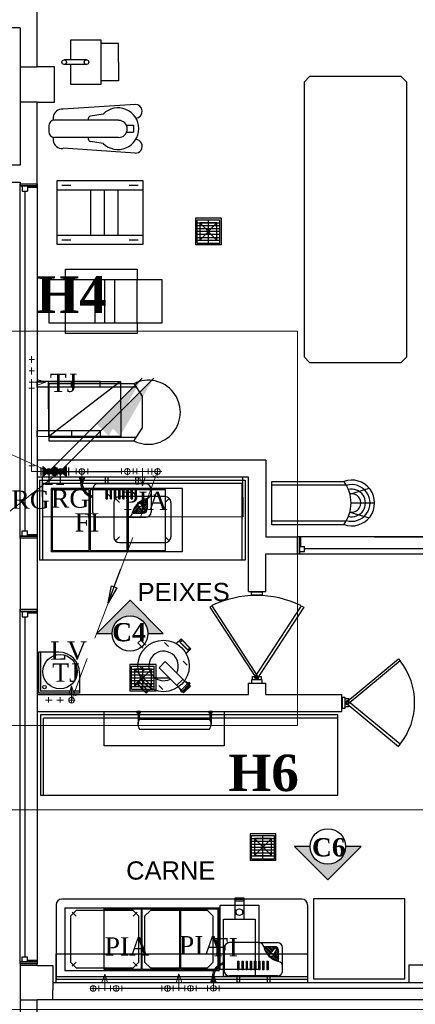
# Model space of a CAD drawing. Header units: millimetres. Extents: x 335 to 91596, y -1 to 84.
# Tile 7 of 87: x 354.84 to 359.44, y 26.08 to 37.51. Entities that reach past the tile are written whole.
import ezdxf

# ---------------------------------------------------------------- set-up
doc = ezdxf.new("R2010")
doc.units = ezdxf.units.MM
doc.header["$MEASUREMENT"] = 0
doc.linetypes.add('Dashed', pattern=[0.75, 0.5, -0.25])
for name, color, linetype, lineweight in [('AF-Colunas', 7, 'Continuous', 20), ('AF-Conexões detalhe', 7, 'Continuous', 20), ('AF-Indicação coluna', 5, 'Continuous', 20), ('AF-Sentido tubo', 7, 'Continuous', 20), ('AF-Textos conexão', 7, 'Continuous', 20), ('AF-Tubos detalhe', 5, 'Continuous', 20), ('AQ-Colunas', 7, 'Continuous', 20), ('AQ-Conexões detalhe', 7, 'Continuous', 20), ('AQ-Indicação coluna', 5, 'Continuous', 20), ('AQ-Textos conexão', 7, 'Continuous', 20), ('AQ-Tubos detalhe', 1, 'Continuous', 30), ('DI-Detalhes', 7, 'Continuous', 20), ('Simbolos', 1, 'Continuous', 30), ('SIMBOLOS INT', 8, 'Continuous', 5), ('Simbolos_int', 1, 'Continuous', 30)]:
    doc.layers.add(name, color=color, linetype=linetype, lineweight=lineweight)
doc.styles.add('Arial', font='arial.ttf')
doc.styles.add('TimesNewRoman', font='times.ttf')
doc.styles.add('TimesNewRomanN', font='timesbd.ttf')
doc.dimstyles.get("Standard").update_dxf_attribs({"dimtxt": 0.18, "dimasz": 0.18, "dimexe": 0.18, "dimexo": 0.0625, "dimgap": 0.09, "dimtad": 0, "dimtih": 1, "dimtoh": 1, "dimdec": 4, "dimzin": 0, "dimdsep": 46, "dimtxsty": 'Standard', "dimcen": 0.09, "dimadec": 0, "dimazin": 0, "dimtfac": 1, "dimtdec": 4, "dimtofl": 0, "dimtmove": 0, "dimatfit": 3, "dimfxl": 0, "dimtolj": 1, "dimtzin": 0, "dimarcsym": 0})

msp = doc.modelspace()

# ---------------------------------------------------------------- hatches: boundary and pattern name
at = {"linetype": 'Continuous'}
for points in [[(355.9181, 30.3833), (355.7381, 30.3833), (356.1241, 30.7693), (356.5101, 30.3833), (356.3301, 30.3833), (356.3261, 30.4253), (356.3121, 30.4673), (356.2911, 30.5043), (356.2621, 30.5363), (356.2271, 30.5623), (356.1881, 30.5783), (356.1451, 30.5883), (356.1011, 30.5883), (356.0591, 30.5793), (356.0201, 30.5623), (355.9871, 30.5363), (355.9571, 30.5043), (355.9351, 30.4673), (355.9231, 30.4283)], [(358.6263, 27.9124), (358.8063, 27.9124), (358.4203, 27.5264), (358.0343, 27.9124), (358.2143, 27.9124), (358.2183, 27.8704), (358.2323, 27.8284), (358.2533, 27.7914), (358.2823, 27.7594), (358.3173, 27.7334), (358.3563, 27.7174), (358.3993, 27.7074), (358.4433, 27.7074), (358.4853, 27.7164), (358.5243, 27.7334), (358.5573, 27.7594), (358.5873, 27.7914), (358.6093, 27.8284), (358.6213, 27.8674)]]:
    msp.add_hatch(color=3, dxfattribs=at).paths.add_polyline_path(points)
at = {"layer": 'AF-Colunas', "linetype": 'Continuous'}
msp.add_hatch(color=256, dxfattribs=at).paths.add_polyline_path([(355.8685, 32.8178), (356.01, 32.6763), (356.3989, 33.3481), (355.8685, 32.8178)])
at = {"layer": 'AQ-Colunas', "linetype": 'Continuous'}
msp.add_hatch(color=256, dxfattribs=at).paths.add_polyline_path([(355.7352, 32.8178), (355.8766, 32.6763), (356.2655, 33.3481), (355.7352, 32.8178)])
at = {"layer": 'Simbolos', "linetype": 'Continuous'}
for points in [[(355.1813, 32.2639), (355.1113, 32.3199), (355.1113, 32.2079)], [(355.2513, 32.3199), (355.2513, 32.2079), (355.1813, 32.2639)], [(355.3146, 32.2639), (355.2446, 32.3199), (355.2446, 32.2079)], [(355.3846, 32.3199), (355.3846, 32.2079), (355.3146, 32.2639)]]:
    msp.add_hatch(color=256, dxfattribs=at).paths.add_polyline_path(points)

# ---------------------------------------------------------------- linework, layer by layer
at = {"color": 7}
for p, q in [((355.048, 36.9602), (355.048, 38.4392)), ((354.849, 37.4112), (354.365, 37.4112)), ((354.849, 37.4112), (354.849, 35.8192)), ((355.788, 37.2672), (355.435, 37.2672)), ((355.435, 37.2672), (355.435, 37.0382)), ((355.788, 36.7572), (355.788, 37.2672)), ((355.992, 37.2282), (355.788, 37.2282)), ((355.992, 37.0122), (355.992, 37.2282)), ((355.619, 37.0382), (355.36, 37.0382)), ((354.849, 36.9602), (355.048, 36.9602)), ((355.247, 36.7612), (355.247, 36.9602)), ((355.619, 36.9852), (355.36, 36.9852)), ((355.435, 36.9852), (355.435, 36.7572)), ((355.992, 37.0122), (355.992, 36.7952)), ((355.992, 36.7952), (355.788, 36.7952)), ((355.247, 36.5482), (355.247, 36.7612)), ((355.435, 36.7572), (355.788, 36.7572)), ((355.048, 36.5482), (354.849, 36.5482)), ((355.048, 35.6012), (355.048, 36.5482)), ((355.048, 36.5482), (355.247, 36.5482)), ((356.182, 36.5222), (355.347, 36.4672)), ((355.233, 36.3712), (355.233, 36.3392)), ((355.992, 36.3392), (355.247, 36.3392)), ((355.639, 36.3552), (355.639, 36.3392)), ((355.812, 36.4112), (355.666, 36.3872)), ((355.18, 36.2732), (355.18, 36.2062)), ((356.084, 36.2802), (356.166, 36.2802)), ((356.166, 36.2802), (356.166, 36.2002)), ((355.233, 36.1402), (355.233, 36.1052)), ((355.992, 36.1402), (355.247, 36.1402)), ((355.639, 36.1402), (355.639, 36.1242)), ((356.084, 36.2002), (356.166, 36.2002)), ((356.182, 35.9572), (355.347, 36.0132)), ((355.814, 36.0692), (355.666, 36.0932)), ((354.849, 35.8192), (354.365, 35.8192)), ((354.165, 35.6202), (354.849, 35.6202)), ((354.849, 35.6202), (354.849, 35.6012)), ((354.849, 35.6012), (354.849, 35.5772)), ((354.849, 35.6012), (355.048, 35.6012)), ((354.849, 35.5772), (354.849, 35.6012)), ((354.934, 35.5772), (354.849, 35.5772)), ((355.048, 35.5772), (354.849, 35.5772)), ((354.849, 35.5772), (355.048, 35.5772)), ((354.849, 31.5132), (354.849, 35.5772)), ((354.874, 35.5772), (354.934, 35.5772)), ((354.874, 35.5772), (354.874, 35.5162)), ((354.934, 35.5772), (354.934, 35.5162)), ((354.934, 35.5772), (354.934, 35.5592)), ((355.048, 35.5592), (354.934, 35.5592)), ((355.048, 35.5592), (355.048, 35.6012)), ((355.048, 35.6012), (355.048, 35.5772)), ((355.048, 35.5772), (355.048, 31.5132)), ((355.279, 34.8962), (355.279, 35.6392)), ((355.279, 35.6392), (356.273, 35.6392)), ((355.279, 35.5322), (356.273, 35.5322)), ((355.332, 35.5852), (355.439, 35.5852)), ((355.668, 35.0022), (355.668, 35.5322)), ((355.828, 35.0022), (355.828, 35.5322)), ((355.987, 35.0022), (355.987, 35.5322)), ((356.114, 35.5852), (356.22, 35.5852)), ((356.273, 35.6392), (356.273, 34.8962)), ((354.874, 35.5162), (354.934, 35.5162)), ((354.904, 35.5162), (354.904, 31.5732)), ((356.883, 35.2032), (356.883, 34.8952)), ((357.185, 35.2032), (356.883, 35.2032)), ((357.185, 34.8952), (357.185, 35.2032)), ((356.903, 35.1822), (357.167, 35.1822)), ((356.903, 34.9142), (356.903, 35.1822)), ((356.903, 35.1502), (357.167, 35.1502)), ((356.903, 35.1172), (357.167, 35.1172)), ((356.903, 35.0822), (357.167, 35.0822)), ((357.133, 34.9482), (356.935, 35.1492)), ((356.935, 34.9482), (357.133, 35.1492)), ((357.035, 34.9142), (357.035, 35.1822)), ((357.167, 34.9142), (357.167, 35.1822)), ((356.273, 35.0022), (355.279, 35.0022)), ((356.903, 35.0502), (357.167, 35.0502)), ((356.903, 35.0152), (357.167, 35.0152)), ((356.903, 34.9802), (357.167, 34.9802)), ((356.273, 34.8962), (355.279, 34.8962)), ((355.439, 34.9482), (355.332, 34.9482)), ((356.22, 34.9482), (356.114, 34.9482)), ((357.185, 34.8952), (356.883, 34.8952)), ((356.903, 34.9472), (357.167, 34.9472)), ((356.903, 34.9142), (357.167, 34.9142)), ((355.375, 34.6092), (356.208, 34.6092)), ((355.375, 34.4902), (355.375, 34.6092)), ((356.208, 34.6092), (356.208, 34.4902)), ((355.184, 34.4902), (356.493, 34.4902)), ((355.184, 33.9852), (355.184, 34.4902)), ((355.718, 33.9852), (355.718, 34.4902)), ((355.833, 33.9852), (355.833, 34.4902)), ((355.947, 33.9852), (355.947, 34.4902)), ((356.493, 34.4902), (356.493, 33.9852)), ((356.493, 33.9852), (355.184, 33.9852)), ((355.375, 33.8662), (355.375, 33.9852)), ((356.208, 33.9852), (356.208, 33.8662)), ((356.208, 33.8662), (355.375, 33.8662)), ((357.7, 32.3962), (355.048, 32.3962)), ((357.7, 32.3962), (357.7, 31.5072)), ((357.501, 32.1972), (355.048, 32.1972)), ((355.073, 32.1622), (357.462, 32.1622)), ((355.073, 32.1622), (355.073, 31.2342)), ((355.108, 32.1292), (357.422, 32.1292)), ((355.108, 32.1292), (355.108, 31.2342)), ((357.422, 32.1292), (357.422, 31.2342)), ((357.462, 32.1622), (357.462, 31.2342)), ((357.501, 31.8662), (357.501, 32.1972)), ((357.77, 31.6452), (357.77, 32.1492)), ((357.77, 32.1492), (358.614, 32.1492)), ((357.77, 32.1092), (358.632, 32.1092)), ((356.732, 32.0652), (355.207, 32.0652)), ((355.207, 32.0652), (355.207, 31.3332)), ((356.732, 31.3332), (356.732, 32.0652)), ((358.675, 32.0022), (358.898, 32.0712)), ((358.687, 31.8982), (358.964, 31.8982)), ((357.501, 30.8712), (357.501, 31.8712)), ((358.675, 31.7912), (358.898, 31.7242)), ((358.632, 31.6852), (357.77, 31.6852)), ((358.606, 31.6452), (357.77, 31.6452)), ((354.874, 31.5732), (354.934, 31.5732)), ((354.874, 31.5132), (354.874, 31.5732)), ((354.934, 31.5132), (354.934, 31.5732)), ((354.934, 31.5312), (354.934, 31.5132)), ((354.934, 31.5312), (355.048, 31.5312)), ((355.048, 31.5312), (355.048, 31.4892)), ((354.934, 31.5132), (354.849, 31.5132)), ((354.849, 31.4892), (354.849, 31.5132)), ((354.849, 31.4892), (354.849, 31.5132)), ((354.849, 31.5132), (355.048, 31.5132)), ((355.048, 31.5132), (354.849, 31.5132)), ((354.849, 31.4892), (354.849, 30.6642)), ((355.048, 31.4892), (354.849, 31.4892)), ((354.874, 31.5132), (354.934, 31.5132)), ((355.048, 31.5132), (355.048, 31.4892)), ((355.048, 31.4892), (355.048, 30.6642)), ((357.7, 31.5072), (358.066, 31.5072)), ((358.108, 31.5072), (358.066, 31.5072)), ((360.429, 31.5072), (358.066, 31.5072)), ((358.066, 31.5072), (358.066, 31.3082)), ((358.092, 31.3082), (358.092, 31.5072)), ((358.108, 31.3932), (358.108, 31.5072)), ((358.961, 31.5072), (360.354, 31.5072)), ((356.732, 31.3332), (355.207, 31.3332)), ((357.7, 30.8712), (357.7, 31.3082)), ((357.7, 31.3082), (358.066, 31.3082)), ((358.066, 31.3082), (358.092, 31.3082)), ((358.066, 31.3082), (360.429, 31.3082)), ((358.092, 31.3932), (358.15, 31.3932)), ((358.092, 31.3932), (358.092, 31.3082)), ((358.092, 31.3342), (358.15, 31.3342)), ((358.15, 31.3342), (358.15, 31.3932)), ((360.37, 31.3642), (358.15, 31.3642)), ((357.462, 31.2342), (355.073, 31.2342)), ((357.501, 30.8712), (357.7, 30.8712)), ((357.533, 30.8672), (357.657, 30.8672)), ((357.533, 30.8292), (357.533, 30.8672)), ((357.657, 30.8672), (357.657, 30.8292)), ((357.657, 30.8292), (357.533, 30.8292)), ((354.849, 30.6642), (354.849, 30.6382)), ((354.849, 30.6642), (355.048, 30.6642)), ((354.849, 30.6382), (354.849, 30.6642)), ((354.934, 30.6382), (354.849, 30.6382)), ((355.048, 30.6382), (354.849, 30.6382)), ((354.849, 30.6382), (355.048, 30.6382)), ((354.849, 26.5742), (354.849, 30.6382)), ((354.874, 30.6382), (354.934, 30.6382)), ((354.874, 30.6382), (354.874, 30.5782)), ((354.934, 30.6382), (354.934, 30.5782)), ((354.934, 30.6382), (354.934, 30.6212)), ((355.048, 30.6212), (354.934, 30.6212)), ((355.048, 30.6212), (355.048, 30.6642)), ((355.048, 30.6642), (355.048, 30.6382)), ((355.048, 30.6382), (355.048, 26.5742)), ((354.874, 30.5782), (354.934, 30.5782)), ((354.904, 30.5782), (354.904, 26.6332)), ((356.215, 30.2742), (356.25, 30.3072)), ((356.273, 30.2152), (356.215, 30.2742)), ((356.307, 30.2502), (356.25, 30.3072)), ((356.661, 30.2672), (356.716, 30.3212)), ((356.664, 30.2672), (356.716, 30.3192)), ((356.703, 30.2832), (356.728, 30.3052)), ((356.703, 30.2832), (356.792, 30.1942)), ((356.705, 30.2842), (356.793, 30.1962)), ((356.716, 30.3212), (356.831, 30.2072)), ((356.716, 30.3192), (356.828, 30.2072)), ((356.828, 30.2072), (356.775, 30.1542)), ((356.831, 30.2072), (356.776, 30.1512)), ((356.792, 30.1942), (356.817, 30.2182)), ((356.462, 29.9872), (356.533, 30.0602)), ((356.812, 29.7822), (356.533, 30.0602)), ((356.123, 30.0242), (356.123, 29.7162)), ((356.426, 30.0242), (356.123, 30.0242)), ((356.143, 30.0052), (356.406, 30.0052)), ((356.143, 29.7362), (356.143, 30.0052)), ((356.143, 29.9712), (356.406, 29.9712)), ((356.143, 29.9392), (356.406, 29.9392)), ((356.374, 29.7722), (356.175, 29.9692)), ((356.175, 29.7722), (356.374, 29.9692)), ((356.273, 29.7362), (356.273, 30.0052)), ((356.406, 29.7362), (356.406, 30.0052)), ((356.426, 29.7162), (356.426, 30.0242)), ((356.737, 29.7092), (356.462, 29.9872)), ((356.143, 29.9042), (356.406, 29.9042)), ((356.143, 29.8702), (356.406, 29.8702)), ((356.143, 29.8372), (356.406, 29.8372)), ((356.252, 29.8622), (356.198, 29.8062)), ((356.255, 29.8602), (356.202, 29.8062)), ((356.236, 29.8172), (356.214, 29.7942)), ((356.236, 29.8172), (356.323, 29.7292)), ((356.236, 29.8172), (356.325, 29.7292)), ((356.426, 29.8702), (356.576, 29.8702)), ((356.665, 29.7802), (356.74, 29.8532)), ((356.825, 29.7732), (356.775, 29.8252)), ((356.823, 29.7732), (356.775, 29.8212)), ((357.657, 29.8462), (357.533, 29.8462)), ((357.533, 29.8462), (357.533, 29.8092)), ((357.657, 29.8092), (357.657, 29.8462)), ((356.426, 29.7162), (356.123, 29.7162)), ((356.143, 29.8042), (356.406, 29.8042)), ((356.143, 29.7692), (356.406, 29.7692)), ((356.143, 29.7362), (356.406, 29.7362)), ((356.198, 29.8062), (356.313, 29.6932)), ((356.202, 29.8062), (356.313, 29.6942)), ((356.325, 29.7292), (356.302, 29.7052)), ((356.313, 29.6942), (356.366, 29.7462)), ((356.313, 29.6932), (356.367, 29.7452)), ((356.745, 29.6952), (356.696, 29.7452)), ((356.745, 29.6982), (356.697, 29.7462)), ((356.716, 29.7252), (356.711, 29.7202)), ((356.711, 29.7182), (356.711, 29.7202)), ((356.723, 29.7052), (356.711, 29.7182)), ((356.723, 29.7052), (356.711, 29.7182)), ((356.717, 29.7212), (356.713, 29.7162)), ((356.719, 29.7262), (356.792, 29.8002)), ((356.727, 29.7142), (356.721, 29.7092)), ((356.723, 29.7052), (356.724, 29.7052)), ((356.729, 29.7102), (356.724, 29.7052)), ((356.732, 29.7142), (356.804, 29.7882)), ((356.737, 29.7092), (356.812, 29.7822)), ((356.745, 29.6952), (356.825, 29.7732)), ((356.745, 29.6982), (356.823, 29.7732)), ((356.799, 29.8092), (356.796, 29.8052)), ((356.796, 29.8042), (356.796, 29.8052)), ((356.801, 29.8092), (356.799, 29.8092)), ((356.803, 29.8062), (356.799, 29.8012)), ((356.807, 29.8162), (356.801, 29.8102)), ((356.801, 29.8092), (356.801, 29.8102)), ((356.813, 29.7962), (356.801, 29.8092)), ((356.808, 29.8122), (356.804, 29.8092)), ((356.808, 29.8162), (356.807, 29.8162)), ((356.812, 29.7982), (356.807, 29.7942)), ((356.82, 29.8042), (356.808, 29.8162)), ((356.808, 29.7902), (356.809, 29.7902)), ((356.809, 29.8122), (356.813, 29.8162)), ((356.809, 29.8122), (356.813, 29.8162)), ((356.813, 29.7942), (356.809, 29.7902)), ((356.82, 29.8092), (356.813, 29.8162)), ((356.82, 29.8062), (356.813, 29.8162)), ((356.817, 29.8042), (356.813, 29.8002)), ((356.813, 29.7962), (356.813, 29.7942)), ((356.813, 29.7962), (356.815, 29.7962)), ((356.82, 29.8012), (356.815, 29.7962)), ((356.817, 29.8052), (356.82, 29.8092)), ((356.817, 29.8052), (356.82, 29.8062)), ((356.82, 29.8092), (356.82, 29.8062)), ((356.82, 29.8042), (356.82, 29.8012)), ((357.501, 29.6772), (357.501, 29.8092)), ((357.501, 29.8092), (357.7, 29.8092)), ((357.533, 29.8092), (357.657, 29.8092)), ((357.7, 29.6772), (357.7, 29.8092)), ((355.048, 29.6772), (357.501, 29.6772)), ((357.7, 29.6772), (358.232, 29.6772)), ((358.232, 29.6772), (358.582, 29.6772)), ((358.582, 29.4782), (358.582, 29.6772)), ((358.623, 29.6422), (358.586, 29.6422)), ((358.586, 29.6422), (358.586, 29.5192)), ((358.623, 29.5192), (358.623, 29.6422)), ((355.048, 29.4782), (358.232, 29.4782)), ((358.232, 29.4782), (358.582, 29.4782)), ((358.586, 29.5192), (358.623, 29.5192)), ((355.087, 29.4382), (355.087, 28.5082)), ((358.536, 29.4382), (355.087, 29.4382)), ((355.12, 28.5082), (355.12, 29.4032)), ((358.536, 29.4032), (355.12, 29.4032)), ((356.218, 29.4642), (356.218, 29.3312)), ((356.23, 29.4642), (356.23, 29.3792)), ((356.239, 29.3912), (357.043, 29.3912)), ((357.052, 29.4642), (357.052, 29.3792)), ((357.066, 29.4642), (357.066, 29.3312)), ((358.536, 28.5082), (358.536, 29.4382)), ((358.536, 28.5082), (358.536, 29.4382)), ((357.043, 29.2712), (356.239, 29.2712)), ((355.087, 28.5082), (358.536, 28.5082)), ((357.517, 28.0592), (357.517, 27.7512)), ((357.818, 28.0592), (357.517, 28.0592)), ((357.536, 28.0392), (357.8, 28.0392)), ((357.536, 27.7712), (357.536, 28.0392)), ((357.536, 28.0062), (357.8, 28.0062)), ((357.767, 27.8062), (357.568, 28.0052)), ((357.568, 27.8062), (357.767, 28.0052)), ((357.667, 27.7712), (357.667, 28.0392)), ((357.8, 27.7712), (357.8, 28.0392)), ((357.818, 27.7512), (357.818, 28.0592)), ((357.536, 27.9742), (357.8, 27.9742)), ((357.536, 27.9382), (357.8, 27.9382)), ((357.536, 27.9052), (357.8, 27.9052)), ((357.536, 27.8722), (357.8, 27.8722)), ((357.536, 27.8382), (357.8, 27.8382)), ((357.536, 27.8042), (357.8, 27.8042)), ((357.536, 27.7712), (357.8, 27.7712)), ((357.818, 27.7512), (357.517, 27.7512)), ((357.344, 27.0682), (357.344, 27.3162)), ((357.344, 27.3162), (357.445, 27.3162)), ((357.445, 27.3162), (357.445, 27.0682)), ((355.265, 27.2352), (355.265, 26.3732)), ((358.118, 27.3012), (355.332, 27.3012)), ((355.366, 27.2012), (355.366, 26.4732)), ((355.366, 27.2012), (357.157, 27.2012)), ((357.157, 27.2012), (357.157, 26.4732)), ((357.17, 27.2332), (357.619, 27.2332)), ((357.17, 26.4872), (357.17, 27.2332)), ((357.344, 27.3002), (357.445, 27.3002)), ((357.344, 27.2832), (357.445, 27.2832)), ((357.619, 27.2332), (357.619, 26.4872)), ((358.184, 27.2352), (358.184, 26.3732)), ((357.211, 26.4052), (357.211, 27.0682)), ((357.211, 27.0682), (357.577, 27.0682)), ((357.577, 27.0682), (357.577, 26.4052)), ((354.874, 26.6332), (354.934, 26.6332)), ((354.874, 26.5742), (354.874, 26.6332)), ((354.934, 26.5742), (354.934, 26.6332)), ((354.934, 26.5742), (354.849, 26.5742)), ((354.849, 26.5502), (354.849, 26.5742)), ((354.849, 26.5502), (354.849, 26.5742)), ((354.849, 26.5742), (355.048, 26.5742)), ((355.048, 26.5742), (354.849, 26.5742)), ((354.849, 26.5502), (354.849, 21.9882)), ((355.048, 26.5502), (354.849, 26.5502)), ((355.048, 26.5322), (354.849, 26.5322)), ((354.874, 26.5742), (354.934, 26.5742)), ((354.934, 26.5932), (354.934, 26.5742)), ((354.934, 26.5932), (355.048, 26.5932)), ((355.048, 26.5932), (355.048, 26.5502)), ((355.048, 26.5742), (355.048, 26.5502)), ((355.048, 26.5322), (355.048, 26.5502)), ((355.048, 26.5322), (355.227, 26.5322)), ((355.227, 26.5322), (355.227, 26.3332)), ((359.359, 26.5412), (359.558, 26.5412)), ((359.359, 26.5412), (359.359, 26.3332)), ((355.265, 26.4052), (358.184, 26.4052)), ((355.366, 26.4732), (357.157, 26.4732)), ((357.619, 26.4872), (357.17, 26.4872)), ((357.577, 26.4052), (357.211, 26.4052)), ((355.227, 26.3332), (360.287, 26.3332)), ((355.227, 26.3332), (355.227, 26.2512)), ((355.265, 26.3732), (358.184, 26.3732)), ((355.227, 26.1342), (355.227, 26.2512)), ((354.849, 26.1342), (355.048, 26.1342)), ((361.66, 26.1342), (355.048, 26.1342)), ((355.048, 21.0602), (355.048, 26.1342))]:
    msp.add_line(p, q, dxfattribs=at)
msp.add_line((355.247, 36.9602), (355.048, 36.9602))
at = {"color": 7, "linetype": 'Continuous'}
for p, q in [((355.375, 33.9852), (355.375, 34.4902)), ((356.208, 33.9852), (356.208, 34.4902))]:
    msp.add_line(p, q, dxfattribs=at)
at = {"color": 8}
for p, q in [((355.777, 33.3072), (355.046, 33.3072)), ((355.046, 33.2432), (355.046, 33.3072)), ((356.013, 33.3072), (355.18, 32.6702)), ((355.184, 32.6162), (355.184, 33.2852)), ((355.184, 33.2852), (356.176, 33.2852)), ((355.184, 33.2452), (356.191, 33.2452)), ((355.444, 33.2432), (355.444, 33.3072)), ((355.777, 33.2432), (355.777, 33.3072)), ((356.167, 33.2852), (356.265, 33.1372)), ((355.777, 33.2432), (355.046, 33.2432)), ((356.265, 33.1372), (356.265, 32.7652)), ((355.046, 32.6672), (355.046, 32.7342)), ((355.777, 32.7352), (355.048, 32.7342)), ((355.446, 32.7352), (355.446, 32.6702)), ((355.777, 32.7352), (355.777, 32.6712)), ((356.167, 32.6162), (356.265, 32.7652)), ((355.844, 32.6702), (355.048, 32.6672)), ((356.191, 32.6562), (355.184, 32.6562)), ((356.167, 32.6162), (355.184, 32.6162)), ((355.536, 32.1889), (355.536, 32.1969)), ((355.596, 32.1969), (355.536, 32.1969)), ((355.596, 32.1889), (355.536, 32.1889)), ((355.596, 32.1889), (355.536, 32.1889)), ((355.596, 32.1889), (355.596, 32.1969)), ((356.309, 32.1199), (355.752, 32.1199)), ((355.838, 32.1199), (355.838, 32.1969)), ((355.869, 32.1969), (355.838, 32.1969)), ((355.869, 32.1199), (355.838, 32.1199)), ((355.869, 32.1199), (355.869, 32.1969)), ((356.192, 32.1199), (356.192, 32.1969)), ((356.192, 32.1969), (356.223, 32.1969)), ((356.192, 32.1199), (356.223, 32.1199)), ((356.223, 32.1199), (356.223, 32.1969)), ((355.692, 31.7929), (355.692, 32.0599)), ((355.863, 32.0509), (355.848, 32.0509)), ((355.848, 31.9469), (355.848, 32.0509)), ((355.863, 31.9469), (355.863, 32.0509)), ((355.89, 31.9779), (355.87, 31.9969)), ((355.911, 32.0509), (355.896, 32.0509)), ((355.896, 31.9469), (355.896, 32.0509)), ((355.911, 31.9469), (355.911, 32.0509)), ((355.96, 32.0509), (355.945, 32.0509)), ((355.945, 31.9469), (355.945, 32.0509)), ((355.96, 31.9469), (355.96, 32.0509)), ((356.008, 32.0509), (355.993, 32.0509)), ((355.993, 31.9469), (355.993, 32.0509)), ((356.008, 31.9469), (356.008, 32.0509)), ((356.057, 32.0509), (356.041, 32.0509)), ((356.041, 31.9469), (356.041, 32.0509)), ((356.057, 31.9469), (356.057, 32.0509)), ((356.105, 32.0509), (356.089, 32.0509)), ((356.089, 31.9469), (356.089, 32.0509)), ((356.105, 31.9469), (356.105, 32.0509)), ((356.153, 32.0509), (356.138, 32.0509)), ((356.138, 31.9469), (356.138, 32.0509)), ((356.153, 31.9469), (356.153, 32.0509)), ((356.201, 32.0509), (356.186, 32.0509)), ((356.186, 31.9469), (356.186, 32.0509)), ((356.201, 31.9469), (356.201, 32.0509)), ((356.369, 32.0599), (356.369, 31.7929)), ((356.42, 31.9779), (356.4, 31.9969)), ((355.848, 31.9469), (355.863, 31.9469)), ((355.896, 31.9469), (355.911, 31.9469)), ((355.937, 31.9039), (355.937, 31.5059)), ((355.945, 31.9469), (355.96, 31.9469)), ((356.002, 31.9039), (355.955, 31.9519)), ((355.993, 31.9469), (356.008, 31.9469)), ((356.532, 31.9719), (356.002, 31.9719)), ((356.041, 31.9469), (356.057, 31.9469)), ((356.089, 31.9469), (356.105, 31.9469)), ((356.138, 31.9469), (356.153, 31.9469)), ((356.186, 31.9469), (356.201, 31.9469)), ((356.247, 31.8979), (356.291, 31.9419)), ((356.299, 31.8149), (356.255, 31.8869)), ((356.259, 31.8879), (356.322, 31.9509)), ((356.264, 31.8709), (356.323, 31.9299)), ((356.273, 31.8579), (356.323, 31.9089)), ((356.281, 31.8439), (356.323, 31.8869)), ((356.323, 31.9509), (356.323, 31.8249)), ((356.532, 31.9039), (356.58, 31.9519)), ((356.6, 31.5059), (356.6, 31.9039)), ((356.151, 31.7799), (356.225, 31.8529)), ((356.151, 31.7789), (356.277, 31.7789)), ((356.16, 31.8109), (356.215, 31.8649)), ((356.172, 31.7789), (356.237, 31.8439)), ((356.193, 31.7789), (356.247, 31.8319)), ((356.215, 31.7789), (356.257, 31.8199)), ((356.275, 31.7979), (356.221, 31.8629)), ((356.237, 31.7789), (356.267, 31.8079)), ((356.259, 31.7789), (356.277, 31.7969)), ((356.281, 31.7789), (356.323, 31.8209)), ((356.297, 31.8049), (356.285, 31.7969)), ((356.289, 31.8309), (356.323, 31.8649)), ((356.297, 31.8169), (356.323, 31.8429)), ((356.093, 31.7329), (355.752, 31.7329)), ((356.093, 31.7329), (356.309, 31.7329)), ((356.002, 31.5059), (355.955, 31.4589)), ((356.002, 31.4399), (356.532, 31.4399)), ((356.532, 31.5059), (356.58, 31.4589)), ((355.299, 30.1672), (355.061, 30.1672)), ((355.061, 30.1672), (355.061, 29.6902)), ((355.087, 30.1672), (355.087, 29.7162)), ((355.538, 29.9282), (355.538, 29.6902)), ((355.538, 29.7162), (355.087, 29.7162)), ((355.538, 29.6902), (355.061, 29.6902)), ((355.498, 27.1022), (355.451, 27.1502)), ((356.162, 27.1022), (356.208, 27.1502)), ((357.2175, 26.7375), (357.2175, 26.4705)), ((357.6185, 26.7975), (357.2775, 26.7975)), ((357.6185, 26.7975), (357.8345, 26.7975)), ((357.6765, 26.7515), (357.8025, 26.7515)), ((357.6765, 26.7505), (357.7505, 26.6775)), ((357.6975, 26.7515), (357.7625, 26.6865)), ((357.7185, 26.7515), (357.7725, 26.6985)), ((357.7405, 26.7515), (357.7825, 26.7105)), ((357.8005, 26.7325), (357.7465, 26.6675)), ((357.7625, 26.7515), (357.7925, 26.7225)), ((357.7845, 26.7515), (357.8025, 26.7335)), ((357.8065, 26.7515), (357.8485, 26.7095)), ((357.8225, 26.7255), (357.8105, 26.7335)), ((357.8945, 26.4705), (357.8945, 26.7375)), ((357.6855, 26.7195), (357.7405, 26.6655)), ((357.7725, 26.6325), (357.8165, 26.5885)), ((357.8245, 26.7155), (357.7805, 26.6435)), ((357.7845, 26.6425), (357.8475, 26.5795)), ((357.7895, 26.6595), (357.8485, 26.6005)), ((357.7985, 26.6725), (357.8485, 26.6215)), ((357.8065, 26.6865), (357.8485, 26.6435)), ((357.8145, 26.6995), (357.8485, 26.6655)), ((357.8225, 26.7135), (357.8485, 26.6875)), ((357.8485, 26.5795), (357.8485, 26.7055)), ((355.498, 26.5722), (355.451, 26.5252)), ((356.162, 26.5722), (356.208, 26.5252)), ((357.3735, 26.5835), (357.3885, 26.5835)), ((357.3735, 26.5835), (357.3735, 26.4795)), ((357.3885, 26.5835), (357.3885, 26.4795)), ((357.4215, 26.5835), (357.4215, 26.4795)), ((357.4215, 26.5835), (357.4365, 26.5835)), ((357.4365, 26.5835), (357.4365, 26.4795)), ((357.4705, 26.5835), (357.4855, 26.5835)), ((357.4705, 26.5835), (357.4705, 26.4795)), ((357.4855, 26.5835), (357.4855, 26.4795)), ((357.5185, 26.5835), (357.5335, 26.5835)), ((357.5185, 26.5835), (357.5185, 26.4795)), ((357.5335, 26.5835), (357.5335, 26.4795)), ((357.5665, 26.5835), (357.5665, 26.4795)), ((357.5665, 26.5835), (357.5825, 26.5835)), ((357.5825, 26.5835), (357.5825, 26.4795)), ((357.6145, 26.5835), (357.6305, 26.5835)), ((357.6145, 26.5835), (357.6145, 26.4795)), ((357.6305, 26.5835), (357.6305, 26.4795)), ((357.6635, 26.5835), (357.6785, 26.5835)), ((357.6635, 26.5835), (357.6635, 26.4795)), ((357.6785, 26.5835), (357.6785, 26.4795)), ((357.7115, 26.5835), (357.7115, 26.4795)), ((357.7115, 26.5835), (357.7265, 26.5835)), ((357.7265, 26.5835), (357.7265, 26.4795)), ((357.8345, 26.4105), (357.2775, 26.4105)), ((357.3635, 26.4105), (357.3635, 26.3335)), ((357.3945, 26.4105), (357.3635, 26.4105)), ((357.3885, 26.4795), (357.3735, 26.4795)), ((357.3945, 26.4105), (357.3945, 26.3335)), ((357.4365, 26.4795), (357.4215, 26.4795)), ((357.4855, 26.4795), (357.4705, 26.4795)), ((357.5335, 26.4795), (357.5185, 26.4795)), ((357.5825, 26.4795), (357.5665, 26.4795)), ((357.6305, 26.4795), (357.6145, 26.4795)), ((357.6785, 26.4795), (357.6635, 26.4795)), ((357.7265, 26.4795), (357.7115, 26.4795)), ((357.7175, 26.4105), (357.7175, 26.3335)), ((357.7175, 26.4105), (357.7485, 26.4105)), ((357.7485, 26.4105), (357.7485, 26.3335)), ((357.0615, 26.3415), (357.0615, 26.3335)), ((357.1215, 26.3415), (357.0615, 26.3415)), ((357.1215, 26.3415), (357.0615, 26.3415)), ((357.1215, 26.3335), (357.0615, 26.3335)), ((357.1215, 26.3415), (357.1215, 26.3335)), ((357.3945, 26.3335), (357.3635, 26.3335)), ((357.7175, 26.3335), (357.7485, 26.3335))]:
    msp.add_line(p, q, dxfattribs=at)
at = {"color": 3}
for p, q in [((355.7381, 30.3833), (356.1241, 30.7693)), ((356.1241, 30.7693), (356.5101, 30.3833)), ((355.7381, 30.3833), (355.9181, 30.3833)), ((356.3301, 30.3833), (356.5101, 30.3833)), ((358.4203, 27.5264), (358.0343, 27.9124)), ((358.2143, 27.9124), (358.0343, 27.9124)), ((358.8063, 27.9124), (358.4203, 27.5264)), ((358.8063, 27.9124), (358.6263, 27.9124))]:
    msp.add_line(p, q, dxfattribs=at)
at = {"color": 7}
for points in [[(358.144, 36.7792), (358.144, 33.5952), (358.209, 33.5292), (358.209, 33.5292), (359.27, 33.5292), (359.338, 33.5952), (359.338, 33.5952), (359.338, 36.7792), (359.27, 36.8462), (359.27, 36.8462), (358.209, 36.8462), (358.144, 36.7792), (358.144, 36.7792)], [(356.525, 30.2792), (356.57, 30.2342)], [(356.788, 30.0162), (356.74, 30.0612)], [(356.24, 29.9972), (356.287, 29.9522)], [(357.605, 29.8842), (357.645, 29.8842), (357.645, 29.8462), (357.545, 29.8462), (357.545, 29.8842), (357.571, 29.8842)], [(356.504, 29.7322), (356.458, 29.7802)], [(358.66, 29.5552), (358.66, 29.5332), (358.623, 29.5332), (358.623, 29.6302), (358.66, 29.6302), (358.66, 29.6072)]]:
    msp.add_lwpolyline(points, dxfattribs=at)
for points in [[(356.935, 35.1492), (356.935, 34.9482), (357.133, 34.9482), (357.133, 35.1492), (356.935, 35.1492)], [(358.114, 30.7052), (358.14, 30.6882), (357.595, 29.8532), (357.568, 29.8692), (358.114, 30.7052)], [(356.175, 29.9692), (356.175, 29.7722), (356.374, 29.7722), (356.374, 29.9692), (356.175, 29.9692)], [(356.203, 29.4782), (356.203, 29.4642), (356.244, 29.4642), (356.244, 29.4782), (356.203, 29.4782)], [(357.04, 29.4782), (357.04, 29.4642), (357.078, 29.4642), (357.078, 29.4782), (357.04, 29.4782)], [(357.568, 28.0052), (357.568, 27.8062), (357.767, 27.8062), (357.767, 28.0052), (357.568, 28.0052)], [(359.312, 27.3042), (358.252, 27.3042), (358.252, 26.3752), (359.312, 26.3752), (359.312, 27.3042)]]:
    msp.add_lwpolyline(points, close=True, dxfattribs=at)
at = {"color": 8}
for points in [[(355.177, 33.3062), (356.013, 33.3072), (356.016, 32.6712), (355.18, 32.6702), (355.177, 33.3072)], [(356.162, 27.1692), (355.498, 27.1692), (355.432, 27.1022), (355.432, 27.1022), (355.432, 26.5722), (355.498, 26.5052), (355.498, 26.5052), (356.162, 26.5052), (356.228, 26.5722), (356.228, 26.5722), (356.228, 27.1022), (356.162, 27.1692), (356.162, 27.1692)], [(357.024, 27.1692), (356.361, 27.1692), (356.294, 27.1022), (356.294, 27.1022), (356.294, 26.5722), (356.361, 26.5052), (356.361, 26.5052), (357.024, 26.5052), (357.09, 26.5722), (357.09, 26.5722), (357.09, 27.1022), (357.024, 27.1692), (357.024, 27.1692)]]:
    msp.add_lwpolyline(points, dxfattribs=at)
at = {"color": 7, "linetype": 'Continuous'}
for points in [[(357.43, 32.2022), (357.433, 31.7362), (355.111, 31.7322), (355.109, 32.1972)], [(357.217, 29.4782), (357.217, 29.0802), (355.825, 29.0802), (355.825, 29.4782)], [(355.267, 26.3332), (355.265, 26.6652), (358.184, 26.6652), (358.184, 26.3332)]]:
    msp.add_lwpolyline(points, dxfattribs=at)
for points in [[(355.651, 32.0502), (355.221, 32.0502), (355.221, 31.3482), (355.651, 31.3482), (355.651, 32.0502)], [(356.092, 32.0502), (355.663, 32.0502), (355.663, 31.3482), (356.092, 31.3482), (356.092, 32.0502)], [(356.536, 32.0502), (356.103, 32.0502), (356.103, 31.3482), (356.536, 31.3482), (356.536, 32.0502)], [(357.077, 30.7052), (357.051, 30.6882), (357.597, 29.8532), (357.621, 29.8692), (357.077, 30.7052)], [(359.239, 30.0912), (359.259, 30.0652), (358.646, 29.5552), (358.627, 29.5812), (359.239, 30.0912)], [(359.239, 29.0732), (359.259, 29.0982), (358.646, 29.6072), (358.627, 29.5822), (359.239, 29.0732)], [(355.825, 27.1892), (356.255, 27.1892), (356.255, 26.4852), (355.825, 26.4852), (355.825, 27.1892)], [(356.267, 27.1892), (356.7, 27.1892), (356.7, 26.4852), (356.267, 26.4852), (356.267, 27.1892)], [(356.712, 27.1892), (357.143, 27.1892), (357.143, 26.4852), (356.712, 26.4852), (356.712, 27.1892)]]:
    msp.add_lwpolyline(points, close=True, dxfattribs=at)
at = {"color": 7}
for centre, radius in [((355.36, 37.0122), 0.0265), ((355.619, 37.0122), 0.0265), ((356.514, 30.0072), 0.2985), ((357.595, 29.8812), 0.00614), ((358.659, 29.5822), 0.00614), ((357.393, 27.1512), 0.0385)]:
    msp.add_circle(centre, radius, dxfattribs=at)
at = {"color": 8}
for centre, radius in [((356.237, 31.8749), 0.0209), ((355.312, 29.9402), 0.199), ((355.132, 29.7622), 0.0199), ((357.7625, 26.6555), 0.0209)]:
    msp.add_circle(centre, radius, dxfattribs=at)
at = {"color": 3}
for centre in [(356.1241, 30.3833), (358.4203, 27.9124)]:
    msp.add_circle(centre, 0.206, dxfattribs=at)
at = {"color": 7}
for centre, radius, start, end in [((355.334, 36.3682), 0.1004, 83.0865, 177.097), ((355.984, 36.2412), 0.2417, 225.115, 135.47), ((356.187, 36.4432), 0.0796, 273.907, 93.5999), ((355.247, 36.2732), 0.0663, 90, 180), ((355.672, 36.3532), 0.0338, 98.4951, 178.966), ((355.992, 36.2382), 0.0995, 270, 90), ((355.247, 36.2062), 0.0663, 180, 270), ((355.334, 36.1102), 0.1004, 182.903, 276.914), ((355.672, 36.1252), 0.0338, 181.034, 261.505), ((356.187, 36.0372), 0.0796, 266.4, 86.7051), ((358.271, 31.8982), 0.4185, 322.968, 37.0319), ((358.697, 31.8982), 0.2658, 249.828, 110.172), ((358.697, 31.8982), 0.2127, 253.187, 106.813), ((358.697, 31.8982), 0.1596, 256.081, 103.919), ((358.697, 31.8982), 0.1066, 258.159, 101.841), ((356.514, 30.0072), 0.1711, 332.454, 297.26), ((356.712, 29.7202), 0.00224, 158.911, 290.803), ((356.727, 29.7212), 0.0136, 199.375, 250.339), ((356.723, 29.7082), 0.00224, 158.911, 290.803), ((356.797, 29.8042), 0.00224, 158.911, 290.803), ((356.812, 29.8062), 0.0136, 199.375, 250.339), ((356.801, 29.8062), 0.00224, 338.911, 110.803), ((356.797, 29.7932), 0.0136, 19.3754, 70.3387), ((356.804, 29.8102), 0.00224, 158.911, 290.803), ((356.817, 29.8122), 0.0136, 199.375, 250.339), ((356.808, 29.7932), 0.00224, 158.911, 290.803), ((356.807, 29.8142), 0.00224, 338.911, 110.803), ((356.804, 29.8002), 0.0136, 19.3754, 70.3387), ((356.812, 29.7962), 0.00224, 338.911, 110.803), ((356.815, 29.8002), 0.00224, 158.911, 290.803), ((356.819, 29.8012), 0.00224, 338.911, 110.803), ((356.305, 29.3312), 0.0897, 138.256, 221.744), ((356.976, 29.3312), 0.0897, 318.256, 41.7442), ((355.332, 27.2352), 0.0663, 90, 180), ((358.118, 27.2352), 0.0663, 0, 90)]:
    msp.add_arc(centre, radius, start, end, dxfattribs=at)
at = {"color": 8}
for centre, radius, start, end in [((356.337, 32.9502), 0.3715, 243.179, 116.821), ((355.566, 32.2109), 0.0367, 215.493, 324.507), ((355.733, 32.1399), 0.182, 168.736, 256.871), ((355.736, 32.1409), 0.1686, 168.507, 255.002), ((355.752, 32.0599), 0.0597, 90, 180), ((356.309, 32.0599), 0.0597, 0, 90), ((356.309, 32.0089), 0.0597, 282.187, 0), ((356.002, 31.9039), 0.0663, 90.0005, 180), ((356.369, 31.7329), 0.2232, 102.187, 167.813), ((356.237, 31.8749), 0.0251, 357.19, 253.973), ((356.532, 31.9039), 0.0663, 0.00046, 90.0005), ((355.752, 31.7929), 0.0597, 180, 270), ((356.093, 31.7929), 0.0597, 270, 347.813), ((356.281, 31.8019), 0.00696, 219.935, 305.581), ((356.277, 31.8249), 0.0462, 270, 0), ((356.293, 31.8109), 0.00696, 305.581, 31.228), ((356.309, 31.7929), 0.0597, 270, 0), ((356.002, 31.5059), 0.0663, 180, 270), ((356.532, 31.5059), 0.0663, 270, 0.00046), ((355.299, 29.9282), 0.2388, 0, 90), ((357.2775, 26.7375), 0.0597, 90, 180), ((357.6185, 26.7375), 0.0597, 12.187, 90), ((357.8945, 26.7975), 0.2232, 192.187, 257.813), ((357.8065, 26.7285), 0.00696, 54.419, 140.065), ((357.8025, 26.7055), 0.0462, 0.00001, 90), ((357.8345, 26.7375), 0.0597, 0.00001, 90), ((357.7625, 26.6555), 0.0251, 106.027, 2.81), ((357.8185, 26.7195), 0.00696, 328.772, 54.419), ((357.2585, 26.3905), 0.182, 103.129, 191.264), ((357.2615, 26.3895), 0.1686, 104.998, 191.493), ((357.8345, 26.5215), 0.0597, 0.00001, 77.813), ((357.2775, 26.4705), 0.0597, 180, 270), ((357.8345, 26.4705), 0.0597, 270, 0.00001), ((357.0915, 26.3195), 0.0367, 35.493, 144.507)]:
    msp.add_arc(centre, radius, start, end, dxfattribs=at)
at = {"color": 7, "linetype": 'Continuous'}
for centre, radius, start, end in [((357.592, 29.6132), 1.2116, 64.84, 115.289), ((358.651, 29.5822), 0.7769, 321.43, 38.5696)]:
    msp.add_arc(centre, radius, start, end, dxfattribs=at)
at = {"layer": 'AF-Colunas', "linetype": 'Continuous'}
msp.add_line((355.3382, 32.2874), (356.3989, 33.3481), dxfattribs=at)
at = {"layer": 'AF-Colunas', "linetype": 'Continuous', "const_width": 0.0333}
msp.add_lwpolyline([(355.3313, 32.2639, 1), (355.298, 32.2639, 1)], format="xyb", close=True, dxfattribs=at)
at = {"layer": 'AF-Colunas', "linetype": 'Continuous'}
msp.add_circle((355.3146, 32.2639), 0.0333, dxfattribs=at)
at = {"layer": 'AF-Conexões detalhe', "linetype": 'Continuous'}
for p, q in [((354.9813, 33.2981), (354.9813, 33.2314)), ((354.9813, 33.2981), (355.1479, 33.2981)), ((355.0479, 33.3314), (355.0479, 33.2648)), ((355.0479, 33.3314), (355.1479, 33.2981)), ((355.0479, 33.2648), (355.1479, 33.2981)), ((354.9478, 33.2314), (355.0145, 33.2314)), ((354.9478, 32.3305), (355.0145, 32.3305)), ((354.9813, 32.2639), (354.9813, 32.3305)), ((354.9813, 32.2639), (355.0479, 32.2639)), ((355.0479, 32.2972), (355.0479, 32.2305)), ((355.248, 32.2972), (355.248, 32.2305)), ((355.3146, 32.2639), (355.248, 32.2639)), ((355.3146, 32.2639), (355.3813, 32.2639)), ((355.3813, 32.2972), (355.3813, 32.2306)), ((355.4992, 32.2306), (355.4992, 32.2973)), ((355.5659, 32.264), (355.4992, 32.2639)), ((355.5659, 32.264), (355.6326, 32.264)), ((355.5659, 32.264), (355.5659, 32.0973)), ((355.6326, 32.2973), (355.6326, 32.2306)), ((356.3773, 32.2305), (356.3773, 32.2972)), ((356.3773, 32.2305), (356.3773, 32.2972)), ((356.444, 32.2638), (356.3773, 32.2639)), ((356.444, 32.2638), (356.3773, 32.2638)), ((356.444, 32.2638), (356.4205, 32.2014)), ((355.5326, 32.1973), (355.5992, 32.1973)), ((355.5326, 32.1973), (355.5659, 32.0973)), ((355.5992, 32.1973), (355.5659, 32.0973)), ((356.4517, 32.1897), (356.3893, 32.2132)), ((355.4122, 29.6772), (355.4455, 29.7772)), ((355.4122, 29.6772), (355.4455, 29.7772)), ((355.4455, 29.6105), (355.4455, 29.7772)), ((355.4788, 29.6772), (355.4455, 29.7772)), ((355.4455, 29.6105), (355.4455, 29.7772)), ((355.4788, 29.6772), (355.4455, 29.7772)), ((355.4122, 29.6772), (355.4788, 29.6772)), ((355.4122, 29.6772), (355.4788, 29.6772)), ((355.4378, 29.6847), (355.5002, 29.6612)), ((355.4455, 29.6105), (355.469, 29.6729)), ((355.7966, 26.333), (355.8299, 26.433)), ((355.8299, 26.2663), (355.8299, 26.433)), ((355.8633, 26.333), (355.8299, 26.433)), ((356.6591, 26.3333), (356.6925, 26.4333)), ((356.6925, 26.2666), (356.6925, 26.4333)), ((356.7258, 26.3333), (356.6925, 26.4333)), ((357.0581, 26.3333), (357.0914, 26.4333)), ((357.0914, 26.2666), (357.0914, 26.4333)), ((357.1248, 26.3333), (357.0914, 26.4333)), ((355.7633, 26.233), (355.7633, 26.2997)), ((355.7635, 26.2997), (355.7636, 26.233)), ((355.7635, 26.2997), (355.7636, 26.233)), ((355.7966, 26.333), (355.8633, 26.333)), ((355.8966, 26.2998), (355.8966, 26.2331)), ((356.4926, 26.2332), (356.4926, 26.2999)), ((356.6258, 26.2332), (356.6258, 26.2999)), ((356.6259, 26.2999), (356.626, 26.2332)), ((356.626, 26.2999), (356.626, 26.2332)), ((356.6591, 26.3333), (356.7258, 26.3333)), ((356.7591, 26.3), (356.7592, 26.2333)), ((357.0248, 26.2333), (357.0248, 26.2999)), ((357.0581, 26.3333), (357.1248, 26.3333)), ((357.1581, 26.2999), (357.1581, 26.2333)), ((355.6969, 26.2663), (355.7635, 26.2663)), ((355.6969, 26.2663), (355.7635, 26.2663)), ((355.8299, 26.2663), (355.7633, 26.2663)), ((355.8299, 26.2663), (355.8966, 26.2664)), ((356.5593, 26.2665), (356.4926, 26.2665)), ((356.5593, 26.2665), (356.626, 26.2666)), ((356.5593, 26.2665), (356.626, 26.2665)), ((356.6925, 26.2666), (356.6258, 26.2666)), ((356.6925, 26.2666), (356.7591, 26.2666)), ((357.0914, 26.2666), (357.0248, 26.2666)), ((357.0914, 26.2666), (357.1581, 26.2666))]:
    msp.add_line(p, q, dxfattribs=at)
for centre in [(355.3146, 32.2639), (355.3146, 32.2639), (355.5659, 32.264), (355.5659, 32.264), (356.444, 32.2638), (356.444, 32.2638), (356.444, 32.2638), (355.4455, 29.6105), (355.4455, 29.6105), (355.4455, 29.6105), (355.6969, 26.2663), (355.6969, 26.2663), (356.5593, 26.2665), (356.5593, 26.2665), (357.0914, 26.2666), (357.0914, 26.2666)]:
    msp.add_circle(centre, 0.0333, dxfattribs=at)
at = {"layer": 'AF-Indicação coluna'}
msp.add_line((355.3146, 32.2639), (354.3894, 31.5376), dxfattribs=at)
at = {"layer": 'AF-Tubos detalhe'}
for p, q in [((354.9813, 32.3305), (354.9813, 33.2314)), ((355.248, 32.2639), (355.0479, 32.2639)), ((355.3813, 32.2639), (355.4992, 32.2639)), ((355.6326, 32.264), (356.3773, 32.2638)), ((356.3773, 32.2639), (356.3347, 32.2639)), ((355.7635, 26.2663), (355.7633, 26.2663)), ((356.4926, 26.2665), (355.7635, 26.2663)), ((356.626, 26.2666), (356.6258, 26.2666)), ((357.0248, 26.2666), (356.626, 26.2665)), ((359.9536, 26.2665), (357.1581, 26.2666))]:
    msp.add_line(p, q, dxfattribs=at)
at = {"layer": 'AF-Tubos detalhe', "linetype": 'Dashed'}
msp.add_line((356.4205, 32.2014), (355.469, 29.6729), dxfattribs=at)
at = {"layer": 'AQ-Colunas', "linetype": 'Continuous'}
msp.add_line((355.2049, 32.2874), (356.2655, 33.3481), dxfattribs=at)
at = {"layer": 'AQ-Colunas', "linetype": 'Continuous', "const_width": 0.0333}
msp.add_lwpolyline([(355.198, 32.2639, 1), (355.1646, 32.2639, 1)], format="xyb", close=True, dxfattribs=at)
at = {"layer": 'AQ-Colunas', "linetype": 'Continuous'}
msp.add_circle((355.1813, 32.2639), 0.0333, dxfattribs=at)
at = {"layer": 'AQ-Conexões detalhe', "linetype": 'Continuous'}
for p, q in [((355.1813, 32.2639), (355.248, 32.2639)), ((355.248, 32.2972), (355.248, 32.2305)), ((356.0263, 32.2306), (356.0263, 32.2973)), ((356.093, 32.264), (356.0263, 32.264)), ((356.0928, 32.264), (356.1595, 32.264)), ((356.1595, 32.2973), (356.1595, 32.2306)), ((356.2014, 32.2306), (356.2014, 32.2973)), ((356.268, 32.2639), (356.2014, 32.264)), ((356.268, 32.2639), (356.3347, 32.2639)), ((356.268, 32.2639), (356.268, 32.0973)), ((356.3347, 32.2972), (356.3347, 32.2306)), ((356.2347, 32.1973), (356.3014, 32.1973)), ((356.2347, 32.1973), (356.268, 32.0973)), ((356.3014, 32.1973), (356.268, 32.0973)), ((355.8962, 26.2331), (355.8961, 26.2998)), ((356.0295, 26.2999), (356.0295, 26.2332)), ((356.7588, 26.2333), (356.7588, 26.3)), ((356.7588, 26.2333), (356.7588, 26.3)), ((356.8921, 26.3), (356.8921, 26.2333)), ((355.9628, 26.2665), (355.8962, 26.2664)), ((355.9628, 26.2665), (356.0295, 26.2665)), ((356.8254, 26.2667), (356.7588, 26.2667)), ((356.8255, 26.2667), (356.7588, 26.2666)), ((356.8254, 26.2667), (356.8921, 26.2667))]:
    msp.add_line(p, q, dxfattribs=at)
for centre in [(355.1813, 32.2639), (355.1813, 32.2639), (355.1813, 32.2639), (356.0928, 32.264), (356.093, 32.264), (355.9628, 26.2665), (355.9628, 26.2665), (356.8254, 26.2667), (356.8255, 26.2667)]:
    msp.add_circle(centre, 0.0333, dxfattribs=at)
at = {"layer": 'AQ-Indicação coluna'}
msp.add_line((355.1813, 32.2639), (354.5269, 32.5593), dxfattribs=at)
at = {"layer": 'AQ-Tubos detalhe'}
for p, q in [((355.248, 32.2639), (356.0263, 32.264)), ((356.093, 32.264), (356.0928, 32.264)), ((356.1595, 32.264), (356.2014, 32.264)), ((355.8962, 26.2664), (355.8966, 26.2664)), ((356.7588, 26.2667), (356.0295, 26.2665)), ((356.7588, 26.2666), (356.7591, 26.2666)), ((356.8254, 26.2667), (356.8255, 26.2667)), ((359.9536, 26.2665), (356.8921, 26.2667))]:
    msp.add_line(p, q, dxfattribs=at)
at = {"layer": 'DI-Detalhes', "color": 3, "linetype": 'Continuous'}
for points in [[(358.0683, 29.3159), (352.8218, 29.3159), (352.8218, 33.8917), (358.0683, 33.8917), (358.0683, 29.3159)], [(360.7509, 26.0193), (354.5994, 26.0193), (354.5994, 28.3375), (360.7509, 28.3375), (360.7509, 26.0193)]]:
    msp.add_lwpolyline(points, close=True, dxfattribs=at)
at = {"layer": 'Simbolos'}
for p, q in [((355.1113, 32.3199), (355.1113, 32.2079)), ((355.1113, 32.3199), (355.1813, 32.2639)), ((355.1113, 32.2079), (355.1813, 32.2639)), ((355.2513, 32.3199), (355.1813, 32.2639)), ((355.1813, 32.2639), (355.1813, 32.1169)), ((355.2513, 32.2079), (355.1813, 32.2639)), ((355.2206, 32.3089), (355.2206, 32.2189)), ((355.2446, 32.3199), (355.2446, 32.2079)), ((355.2446, 32.3199), (355.3146, 32.2639)), ((355.2446, 32.2079), (355.3146, 32.2639)), ((355.2513, 32.3199), (355.2513, 32.2079)), ((355.3846, 32.3199), (355.3146, 32.2639)), ((355.3146, 32.2639), (355.3146, 32.1169)), ((355.3846, 32.2079), (355.3146, 32.2639)), ((355.3846, 32.3199), (355.3846, 32.2079)), ((355.4086, 32.3089), (355.4086, 32.2189)), ((355.1393, 32.1169), (355.2233, 32.1169)), ((355.2726, 32.1169), (355.3566, 32.1169))]:
    msp.add_line(p, q, dxfattribs=at)
at = {"layer": 'SIMBOLOS INT', "linetype": 'Continuous'}
for p, q in [((354.9813, 33.5642), (354.9813, 33.6022)), ((354.9813, 33.6022), (354.9813, 33.5242)), ((354.9813, 33.5642), (354.9533, 33.5642)), ((354.9533, 33.5642), (355.0143, 33.5642)), ((354.9813, 33.4312), (354.9533, 33.4312)), ((354.9533, 33.4312), (355.0143, 33.4312)), ((354.9813, 33.4312), (354.9813, 33.4682)), ((354.9813, 33.4682), (354.9813, 33.3902)), ((354.9813, 33.2982), (354.9533, 33.2982)), ((354.9533, 33.2982), (355.0143, 33.2982)), ((354.9813, 33.2982), (354.9813, 33.3352)), ((354.9813, 33.3352), (354.9813, 33.2572)), ((355.603, 32.2639), (355.525, 32.2639)), ((355.566, 32.2639), (355.566, 32.2919)), ((355.566, 32.2919), (355.566, 32.2309)), ((355.566, 32.2639), (355.603, 32.2639)), ((356.14, 32.2639), (356.038, 32.2639)), ((356.093, 32.2639), (356.093, 32.3019)), ((356.093, 32.3019), (356.093, 32.2219)), ((356.093, 32.2639), (356.14, 32.2639)), ((356.316, 32.2639), (356.214, 32.2639)), ((356.268, 32.2639), (356.268, 32.3019)), ((356.268, 32.3019), (356.268, 32.2219)), ((356.268, 32.2639), (356.316, 32.2639)), ((356.495, 32.2639), (356.391, 32.2639)), ((356.444, 32.2639), (356.444, 32.3019)), ((356.444, 32.3019), (356.444, 32.2219)), ((356.444, 32.2639), (356.495, 32.2639)), ((355.1795, 29.6105), (355.1415, 29.6105)), ((355.1415, 29.6105), (355.2195, 29.6105)), ((355.1795, 29.5825), (355.1795, 29.6435)), ((355.1795, 29.6105), (355.1795, 29.5825)), ((355.3125, 29.6105), (355.2755, 29.6105)), ((355.2755, 29.6105), (355.3535, 29.6105)), ((355.3125, 29.5825), (355.3125, 29.6435)), ((355.3125, 29.6105), (355.3125, 29.5825)), ((355.4455, 29.6105), (355.4085, 29.6105)), ((355.4085, 29.6105), (355.4865, 29.6105)), ((355.4455, 29.5825), (355.4455, 29.6435)), ((355.4455, 29.6105), (355.4455, 29.5825)), ((355.697, 26.2385), (355.697, 26.2995)), ((355.83, 26.2385), (355.83, 26.2995)), ((355.963, 26.2385), (355.963, 26.2995)), ((356.5595, 26.2385), (356.5595, 26.2995)), ((356.6925, 26.2385), (356.6925, 26.2995)), ((356.8255, 26.2385), (356.8255, 26.2995)), ((357.0915, 26.2385), (357.0915, 26.2995)), ((355.697, 26.2665), (355.659, 26.2665)), ((355.659, 26.2665), (355.737, 26.2665)), ((355.697, 26.2665), (355.697, 26.2385)), ((355.83, 26.2665), (355.793, 26.2665)), ((355.793, 26.2665), (355.871, 26.2665)), ((355.83, 26.2665), (355.83, 26.2385)), ((355.963, 26.2665), (355.926, 26.2665)), ((355.926, 26.2665), (356.004, 26.2665)), ((355.963, 26.2665), (355.963, 26.2385)), ((356.5595, 26.2665), (356.5215, 26.2665)), ((356.5215, 26.2665), (356.5995, 26.2665)), ((356.5595, 26.2665), (356.5595, 26.2385)), ((356.6925, 26.2665), (356.6555, 26.2665)), ((356.6555, 26.2665), (356.7335, 26.2665)), ((356.6925, 26.2665), (356.6925, 26.2385)), ((356.8255, 26.2665), (356.7885, 26.2665)), ((356.7885, 26.2665), (356.8665, 26.2665)), ((356.8255, 26.2665), (356.8255, 26.2385)), ((357.1285, 26.2665), (357.0505, 26.2665)), ((357.0915, 26.2665), (357.1285, 26.2665)), ((357.0915, 26.2665), (357.0915, 26.2385))]:
    msp.add_line(p, q, dxfattribs=at)
at = {"layer": 'Simbolos_int'}
for p, q in [((355.0873, 32.3089), (355.0873, 32.2189)), ((355.2753, 32.3089), (355.2753, 32.2189))]:
    msp.add_line(p, q, dxfattribs=at)

# ---------------------------------------------------------------- texts
at = {"char_height": 0.2118, "attachment_point": 8, "line_spacing_factor": 0.798, "style": 'Arial'}
for s, insert, width in [('PEIXES', (356.747, 30.7561), 2.193341), ('CARNE', (356.597, 27.5251), 2.128134)]:
    msp.add_mtext(s, dxfattribs=dict(at, insert=insert, width=width))
at = {"color": 3, "char_height": 0.2118, "width": 0.743958, "line_spacing_factor": 0.798, "style": 'TimesNewRomanN'}
for s, insert, attachment_point in [('C4', (356.308, 30.2901), 9), ('C6', (358.236, 27.7941), 7)]:
    msp.add_mtext(s, dxfattribs=dict(at, insert=insert, attachment_point=attachment_point))
at = {"layer": 'AF-Textos conexão', "char_height": 0.2118, "attachment_point": 7, "line_spacing_factor": 0.798, "style": 'TimesNewRoman'}
for s, insert, width in [('TJ', (355.193, 33.1831), 0.607615), ('RG', (355.207, 31.8401), 0.844733), ('FI', (355.482, 31.5671), 0.539443), ('LV', (355.198, 30.0751), 0.809165), ('TJ', (355.22, 29.8211), 0.607615), ('FI', (357.091, 26.6391), 0.539443)]:
    msp.add_mtext(s, dxfattribs=dict(at, insert=insert, width=width))
at = {"layer": 'AQ-Textos conexão', "char_height": 0.2118, "attachment_point": 7, "line_spacing_factor": 0.798, "style": 'TimesNewRoman'}
for s, insert, width in [('RG', (354.747, 31.8281), 0.844733), ('PIA', (356.044, 31.8171), 0.978112), ('PIA', (355.83, 26.6471), 0.978112), ('PIA', (356.692, 26.6621), 0.978112)]:
    msp.add_mtext(s, dxfattribs=dict(at, insert=insert, width=width))
at = {"layer": 'DI-Detalhes', "color": 3, "char_height": 0.4236, "width": 1.482526, "attachment_point": 8, "line_spacing_factor": 0.798, "style": 'TimesNewRomanN'}
for s, insert in [('H4', (355.445, 34.104)), ('H6', (357.675, 28.549))]:
    msp.add_mtext(s, dxfattribs=dict(at, insert=insert))

# ---------------------------------------------------------------- leaders
at = {"layer": 'AF-Sentido tubo'}
msp.add_leader([(355.8701, 30.739), (356.0193, 31.1354)], dimstyle='Standard', override={"dimasz": 0.2, "dimldrblk": 'CLOSED'}, dxfattribs=at)

doc.saveas('drawing.dxf')
